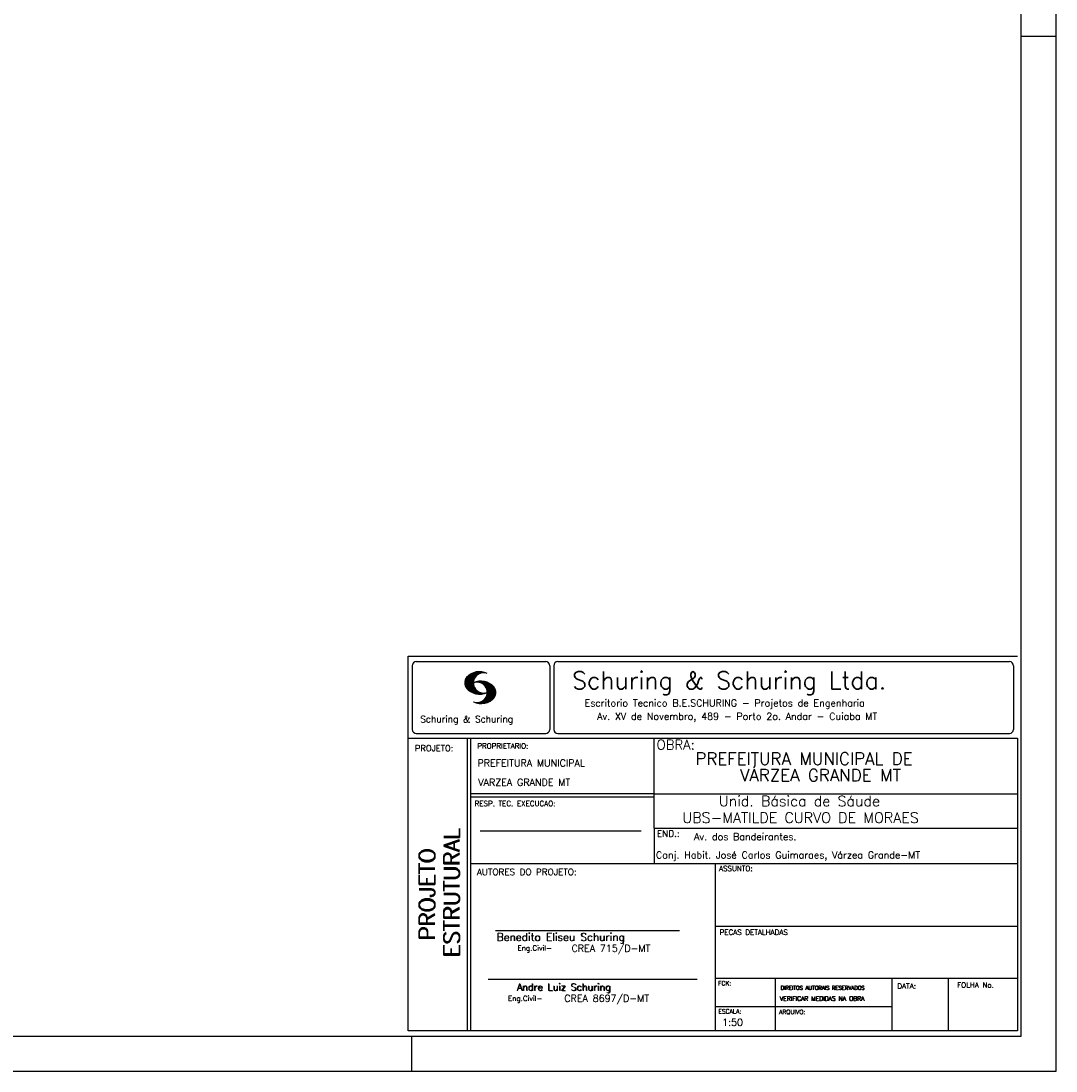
# Model space of a CAD drawing. Extents: x 0 to 119, y 0 to 84.
# Tile 6 of 12: x 89 to 119, y 0 to 30. Entities that reach past the tile are written whole.
import ezdxf

# ---------------------------------------------------------------- set-up
doc = ezdxf.new("R2010")
doc.units = 0
for name, color, linetype in [('1', 1, 'CONTINUOUS'), ('2', 2, 'CONTINUOUS'), ('8', 8, 'CONTINUOUS')]:
    doc.layers.add(name, color=color, linetype=linetype)
doc.styles.get("Standard").update_dxf_attribs({"font": 'ROMANS.SHX'})

msp = doc.modelspace()

# ---------------------------------------------------------------- linework, layer by layer
at = {"layer": '1', "linetype": 'CONTINUOUS'}
for p, q in [((118.900002, 0), (118.900002, 84.099998)), ((117.900002, 29.700001), (118.900002, 29.700001)), ((100.400002, 0), (100.400002, 1)), ((0, 0), (118.900002, 0))]:
    msp.add_line(p, q, dxfattribs=at)
at = {"layer": '2', "linetype": 'CONTINUOUS'}
for p, q in [((100.295515, 11.911323), (117.795515, 11.911316)), ((100.295515, 1.156181), (100.295515, 11.911323)), ((100.411497, 11.633598), (100.411497, 9.804489)), ((100.527998, 11.750099), (104.244505, 11.750099)), ((101.917998, 11.114395), (102.259779, 11.456184)), ((101.919981, 11.102241), (102.27664, 11.458908)), ((101.922209, 11.09034), (102.291823, 11.459953)), ((101.924452, 11.078438), (102.307845, 11.46183)), ((101.927687, 11.067535), (102.32234, 11.462196)), ((101.931425, 11.057129), (102.337523, 11.463234)), ((101.935164, 11.046738), (102.35179, 11.463364)), ((101.93907, 11.036514), (102.36476, 11.462196)), ((102.304182, 11.387482), (102.378569, 11.461883)), ((102.333571, 11.402733), (102.391249, 11.460411)), ((102.358382, 11.413414), (102.403914, 11.458939)), ((102.377486, 11.418381), (102.416747, 11.457642)), ((102.397978, 11.424744), (102.428572, 11.45533)), ((102.414, 11.426605), (102.440413, 11.453018)), ((104.361006, 11.633598), (104.361006, 9.804489)), ((104.474257, 11.633598), (104.474257, 9.804489)), ((104.590758, 11.750099), (117.563017, 11.750099)), ((117.679518, 11.633598), (117.679518, 9.804489)), ((101.917281, 11.141952), (102.22383, 11.448502)), ((101.917632, 11.128174), (102.241438, 11.451973)), ((101.917677, 11.156486), (102.20352, 11.442329)), ((101.919875, 11.172829), (102.183913, 11.436867)), ((101.922087, 11.189171), (102.160918, 11.427994)), ((101.927946, 11.209167), (102.134978, 11.416191)), ((101.934767, 11.230133), (102.106032, 11.40139)), ((101.944121, 11.02742), (102.216093, 11.2994)), ((101.948256, 11.257751), (102.069823, 11.379326)), ((101.949156, 11.01831), (102.19763, 11.266792)), ((101.954192, 11.009216), (102.187102, 11.242126)), ((101.959776, 11.000671), (102.179106, 11.220001)), ((101.966292, 10.99305), (102.175169, 11.201927)), ((101.972807, 10.985428), (102.171385, 11.183998)), ((101.979323, 10.977806), (102.169676, 11.168152)), ((101.986067, 10.970413), (102.168623, 11.152962)), ((102.227003, 11.1548), (102.241667, 11.169464)), ((102.2442, 11.157844), (102.260832, 11.174484)), ((102.258665, 11.158173), (102.280394, 11.179916)), ((102.273116, 11.158501), (102.297408, 11.182793)), ((102.287581, 11.158829), (102.314986, 11.186226)), ((102.300093, 11.157188), (102.330748, 11.187851)), ((102.312743, 11.155716), (102.347014, 11.189987)), ((102.325499, 11.154335), (102.361708, 11.190544)), ((102.336729, 11.151421), (102.376402, 11.191101)), ((102.347945, 11.148498), (102.391112, 11.191666)), ((102.359846, 11.146255), (102.404494, 11.19091)), ((102.37039, 11.14267), (102.418669, 11.190948)), ((102.379836, 11.13797), (102.4317, 11.189835)), ((102.38983, 11.133835), (102.443968, 11.187973)), ((102.400114, 11.129982), (102.457106, 11.186981)), ((102.409819, 11.125549), (102.469267, 11.185005)), ((102.417921, 11.119514), (102.480742, 11.182327)), ((102.428008, 11.115463), (102.493117, 11.180572)), ((102.429991, 11.428467), (102.452513, 11.450989)), ((102.435896, 11.109215), (102.504347, 11.177666)), ((102.444624, 11.103813), (102.515211, 11.1744)), ((102.445982, 11.430328), (102.464064, 11.448402)), ((102.451674, 11.096718), (102.526274, 11.171318)), ((102.460707, 11.091621), (102.537383, 11.168297)), ((102.467619, 11.084389), (102.547743, 11.16452)), ((102.47534, 11.077965), (102.558119, 11.160736)), ((102.481429, 11.069916), (102.568816, 11.157303)), ((102.489516, 11.063873), (102.578825, 11.153183)), ((101.992445, 10.9636), (102.165816, 11.136978)), ((102.000243, 10.956314), (102.168715, 11.124779)), ((102.007338, 10.949264), (102.16963, 11.111565)), ((102.014677, 10.942474), (102.170668, 11.098457)), ((102.022337, 10.935989), (102.173125, 11.086777)), ((102.029997, 10.929504), (102.175597, 11.075104)), ((102.037642, 10.923027), (102.178053, 11.063431)), ((102.045607, 10.916855), (102.18141, 11.05265)), ((102.053847, 10.91095), (102.185164, 11.042259)), ((102.062086, 10.905044), (102.188918, 11.031876)), ((102.070311, 10.899147), (102.192717, 11.021538)), ((102.078902, 10.893608), (102.197585, 11.012283)), ((102.087737, 10.88829), (102.202467, 11.003021)), ((102.096571, 10.882988), (102.20735, 10.993759)), ((102.105391, 10.877678), (102.212431, 10.984718)), ((102.114699, 10.872841), (102.218352, 10.976486)), ((102.124144, 10.868149), (102.224257, 10.968269)), ((102.133589, 10.863457), (102.230177, 10.960045)), ((102.14305, 10.85878), (102.236311, 10.952042)), ((102.153151, 10.854744), (102.243208, 10.944801)), ((102.163252, 10.8507), (102.250121, 10.937569)), ((102.173338, 10.846664), (102.257018, 10.930336)), ((102.183714, 10.842895), (102.264098, 10.923286)), ((102.194518, 10.839554), (102.271986, 10.91703)), ((102.205305, 10.836212), (102.279875, 10.910782)), ((102.216109, 10.832878), (102.287764, 10.904541)), ((102.227583, 10.830208), (102.295836, 10.898468)), ((102.239134, 10.827629), (102.304747, 10.893234)), ((102.250685, 10.82505), (102.313643, 10.888)), ((102.262709, 10.822929), (102.322554, 10.882767)), ((102.275114, 10.82119), (102.33177, 10.877846)), ((102.287505, 10.819458), (102.341765, 10.873703)), ((102.300291, 10.8181), (102.351759, 10.86956)), ((102.313643, 10.817322), (102.361739, 10.865425)), ((102.32701, 10.816536), (102.37242, 10.861954)), ((102.340819, 10.816223), (102.383635, 10.859032)), ((102.355269, 10.816536), (102.39485, 10.856117)), ((102.366805, 10.545311), (102.791243, 10.969749)), ((102.369719, 10.816849), (102.406187, 10.853317)), ((102.380644, 10.545013), (102.796461, 10.960846)), ((102.386107, 10.817856), (102.419356, 10.851112)), ((102.394469, 10.544708), (102.800505, 10.950752)), ((102.409285, 10.545387), (102.803038, 10.939148)), ((102.424315, 10.546272), (102.806334, 10.928291)), ((102.439604, 10.547432), (102.809615, 10.917442)), ((102.456053, 10.549736), (102.811079, 10.904777)), ((102.472487, 10.55204), (102.812758, 10.892319)), ((102.489973, 10.848442), (102.492049, 10.850517)), ((102.49037, 10.555778), (102.814452, 10.87986)), ((102.493636, 10.839477), (102.506071, 10.851921)), ((102.495421, 11.055649), (102.58824, 11.14846)), ((102.502135, 11.04821), (102.59796, 11.144035)), ((102.507262, 11.0392), (102.607741, 11.139687)), ((102.508559, 10.559845), (102.814024, 10.865303)), ((102.512679, 10.846016), (102.520888, 10.854225)), ((102.513167, 11.030983), (102.617384, 11.135193)), ((102.517867, 10.710525), (102.786604, 10.979256)), ((102.51927, 11.022949), (102.625945, 11.129623)), ((102.525008, 11.014534), (102.635512, 11.125038)), ((102.528334, 10.565483), (102.813643, 10.850792)), ((102.528593, 10.852158), (102.535078, 10.858643)), ((102.529036, 11.004425), (102.644164, 11.11956)), ((102.533904, 10.995171), (102.652556, 11.113815)), ((102.536238, 10.743019), (102.782286, 10.989075)), ((102.538832, 10.985954), (102.66107, 11.1082)), ((102.543867, 10.973778), (102.671187, 11.101105)), ((102.544218, 10.765144), (102.777327, 10.998253)), ((102.54785, 10.962936), (102.68054, 11.095634)), ((102.551711, 10.950905), (102.689299, 11.088493)), ((102.552443, 10.787491), (102.770598, 11.005653)), ((102.555373, 10.93737), (102.698576, 11.080574)), ((102.556212, 10.80542), (102.765868, 11.015076)), ((102.558165, 10.92482), (102.707259, 11.073921)), ((102.560683, 10.824028), (102.759016, 11.022346)), ((102.560744, 10.909828), (102.716429, 11.065521)), ((102.561751, 10.839218), (102.753065, 11.030533)), ((102.561827, 10.895851), (102.724715, 11.058731)), ((102.562804, 10.854416), (102.745284, 11.036903)), ((102.563414, 10.882042), (102.732191, 11.050827)), ((102.563628, 10.868027), (102.739302, 11.043709)), ((102.245833, 10.565727), (102.258101, 10.57798)), ((102.256972, 10.562721), (102.271925, 10.577667)), ((102.268111, 10.559723), (102.285735, 10.577354)), ((102.279265, 10.556732), (102.301665, 10.57914)), ((102.291182, 10.554527), (102.317671, 10.581009)), ((102.303114, 10.552322), (102.335097, 10.584297)), ((102.315062, 10.55011), (102.354216, 10.589271)), ((102.32765, 10.548569), (102.375441, 10.596359)), ((102.340468, 10.547256), (102.39958, 10.606369)), ((102.353285, 10.545937), (102.432661, 10.625313)), ((102.40367, 10.819702), (102.433134, 10.849167)), ((102.420805, 10.822121), (102.446288, 10.847603)), ((102.437376, 10.825043), (102.461256, 10.848923)), ((102.455779, 10.828987), (102.475645, 10.848862)), ((102.475615, 10.834076), (102.489973, 10.848442)), ((102.548811, 10.571815), (102.813277, 10.836273)), ((102.571913, 10.58078), (102.809004, 10.817871)), ((102.596785, 10.591515), (102.805739, 10.800468)), ((102.62509, 10.605682), (102.797133, 10.777725)), ((102.661635, 10.62809), (102.784529, 10.750984)), ((102.740538, 10.692856), (102.753233, 10.705551)), ((100.527998, 9.687988), (104.244505, 9.687988)), ((104.590758, 9.687988), (117.563017, 9.687988)), ((100.295515, 9.556175), (117.795515, 9.556175)), ((101.995894, 5.956177), (101.995894, 9.556175)), ((102.0959, 5.956177), (102.0959, 9.556175)), ((107.364088, 6.97261), (107.364088, 9.556175)), ((117.795515, 9.556175), (117.795515, 1.156181)), ((107.364088, 7.956176), (102.0959, 7.956176)), ((107.364088, 7.856176), (102.0959, 7.856176)), ((107.364088, 7.956176), (117.795515, 7.956184)), ((107.364088, 6.97261), (117.795515, 6.972618)), ((107.364088, 6.97261), (107.364088, 5.956177)), ((102.365821, 6.895235), (106.984397, 6.895235)), ((101.995894, 1.156181), (101.995894, 5.956177)), ((102.0959, 1.156181), (102.0959, 5.956177)), ((102.0959, 5.956177), (117.795515, 5.956177)), ((109.116469, 4.956177), (109.116469, 5.956177)), ((109.116469, 1.156181), (109.116469, 4.956177)), ((102.806929, 4.036638), (108.085364, 4.036638)), ((109.116467, 4.161949), (117.795514, 4.161957)), ((102.593115, 2.636453), (108.590002, 2.636453)), ((109.116469, 2.661949), (117.795515, 2.661957)), ((110.842299, 1.156181), (110.842299, 2.661957)), ((114.191985, 1.156181), (114.191985, 2.661957)), ((115.816483, 1.156181), (115.816483, 2.661955)), ((109.116469, 1.847916), (114.191985, 1.847923)), ((117.795515, 1.156181), (100.295515, 1.156181))]:
    msp.add_line(p, q, dxfattribs=at)
for centre, radius, start, end in [((100.527998, 11.633598), 0.116502, 90, 180), ((102.343596, 10.971458), 0.491555, 63.393265, 138.909058), ((104.244505, 11.633598), 0.116502, 0, 90), ((104.590758, 11.633598), 0.116502, 90, 180), ((117.563017, 11.633598), 0.116502, 0, 90), ((102.160658, 11.138451), 0.243989, 140.229431, 231.895096), ((102.458739, 11.139511), 0.291044, 68.851509, 291.148499), ((102.387846, 10.700012), 0.491555, 41.090942, 116.606735), ((102.272704, 10.868072), 0.291044, 248.851501, 111.148491), ((102.343596, 11.307571), 0.491555, 218.229782, 296.60672), ((102.570784, 10.867004), 0.243989, 308.104889, 39.770576), ((102.387846, 11.036133), 0.491555, 243.393265, 321.770233), ((100.527998, 9.804489), 0.116502, 180, 270), ((104.244505, 9.804489), 0.116502, 270, 0), ((104.590758, 9.804489), 0.116502, 180, 270), ((117.563017, 9.804489), 0.116502, 270, 0)]:
    msp.add_arc(centre, radius, start, end, dxfattribs=at)
at = {"layer": '8', "linetype": 'CONTINUOUS'}
for p, q in [((117.900002, 1), (117.900002, 83.099998)), ((2.5, 1), (117.900002, 1))]:
    msp.add_line(p, q, dxfattribs=at)

# ---------------------------------------------------------------- texts
at = {"layer": '1', "linetype": 'CONTINUOUS'}
for s, height, p in [('PREFEITURA MUNICIPAL DE', 0.35, (108.542088, 8.789996)), (' VÁRZEA GRANDE MT', 0.35, (109.584449, 8.315513)), ('Unid. Básica de Sáude', 0.3, (109.217531, 7.597984)), ('UBS-MATILDE CURVO DE MORAES', 0.3, (108.169699, 7.119848)), ('Av. dos Bandeirantes.', 0.2, (108.504207, 6.621987)), ('Conj. Habit. José Carlos Guimaraes, Várzea Grande-MT', 0.2, (107.409823, 6.097048))]:
    msp.add_text(s, height=height, dxfattribs=at).set_placement(p)
at = {"layer": '2', "linetype": 'CONTINUOUS'}
for s, height, p in [('Schuring & Schuring Ltda.', 0.5, (105.002348, 10.962967)), ('Escritorio Tecnico B.E.SCHURING - Projetos de Engenharia', 0.2, (105.360182, 10.464668)), ('Av. XV de Novembro, 489 - Porto 2o. Andar - Cuiaba MT', 0.2, (105.718703, 10.082069)), ('Schuring & Schuring', 0.19, (100.639845, 10.007667)), ('PROJETO:', 0.175, (100.488661, 9.177772)), ('PROPRIETARIO:', 0.15, (102.280043, 9.253548)), ('OBRA:', 0.278755, (107.427618, 9.226556)), ('PREFEITURA MUNICIPAL', 0.2, (102.286151, 8.744887)), ('VARZEA GRANDE MT', 0.2, (102.307672, 8.183544)), ('RESP. TEC. EXECUCAO:', 0.15, (102.201514, 7.600695)), ('END.:', 0.185837, (107.439276, 6.721602)), ('AUTORES DO PROJETO:', 0.185837, (102.267523, 5.620134)), ('ASSUNTO:', 0.15, (109.220971, 5.737485)), ('Benedito Eliseu Schuring', 0.22, (102.83383, 3.733468)), ('Benedito Eliseu Schuring', 0.22, (102.845305, 3.733468)), ('PECAS DETALHADAS', 0.15, (109.238379, 3.907298)), ('Eng.Civil-', 0.15, (103.432718, 3.455028)), ('CREA 715/D-MT', 0.2, (104.986251, 3.418942)), ('Andre Luiz Schuring', 0.2, (103.412248, 2.314263)), ('Andre Luiz Schuring', 0.2, (103.429805, 2.305382)), ('FCK:', 0.125, (109.196272, 2.455604)), ('DIREITOS AUTORAIS RESERVADOS', 0.11, (110.990233, 2.332306)), ('DIREITOS AUTORAIS RESERVADOS', 0.11, (110.999205, 2.332306)), ('DATA:', 0.15, (114.343553, 2.363281)), ('FOLHA No.', 0.15, (116.061023, 2.394321)), ('Eng.Civil-', 0.15, (103.158282, 2.00943)), ('CREA 8697/D-MT', 0.2, (104.778849, 1.981527)), ('VERIFICAR MEDIDAS NA OBRA', 0.125, (110.966994, 2.018043)), ('VERIFICAR MEDIDAS NA OBRA', 0.125, (110.975966, 2.018043)), ('ESCALA:', 0.125, (109.202544, 1.646919)), ('ARQUIVO:', 0.125, (110.944563, 1.631782)), ('1:50', 0.2, (109.312544, 1.300293))]:
    msp.add_text(s, height=height, dxfattribs=at).set_placement(p)
for s, p in [('ESTRUTURAL', (101.76924, 3.281541)), ('ESTRUTURAL', (101.76924, 3.250688)), ('PROJETO', (101.064604, 3.762306)), ('PROJETO', (101.064604, 3.731453))]:
    msp.add_text(s, height=0.45, rotation=90, dxfattribs=at).set_placement(p)

doc.saveas('drawing.dxf')
